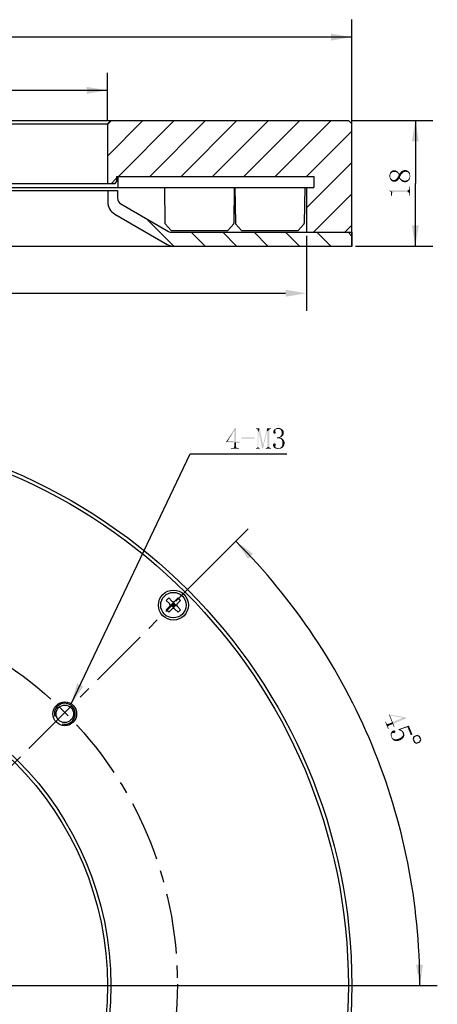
# Model space of a CAD drawing. Header units: millimetres. Extents: x 62 to 238, y 11 to 279.
# Tile 4 of 4: x 178 to 238, y 136 to 277. Entities that reach past the tile are written whole.
import ezdxf

# ---------------------------------------------------------------- set-up
doc = ezdxf.new("R2010")
doc.units = ezdxf.units.MM
doc.header["$LTSCALE"] = 23.1
doc.header["$PDMODE"] = 3
doc.header["$PDSIZE"] = 8
doc.linetypes.add('CENTER', pattern=[0.6, 0.375, -0.075, 0.075, -0.075])
doc.layers.get('0').update_dxf_attribs({"linetype": 'CONTINUOUS'})
doc.layers.get('Defpoints').update_dxf_attribs({"linetype": 'CONTINUOUS'})
for name, color, linetype in [('00_COMPONENTS', 7, 'CONTINUOUS'), ('03_ALL_AXES', 7, 'CONTINUOUS'), ('08_ALL_DRAFTS', 7, 'CONTINUOUS'), ('09_ALL_ROUNDS', 7, 'CONTINUOUS'), ('50_ALL_DETAILS', 7, 'CONTINUOUS'), ('51__DRAFT_DIMS', 7, 'CONTINUOUS')]:
    doc.layers.add(name, color=color, linetype=linetype)
doc.styles.get("Standard").update_dxf_attribs({"font": 'simfang.ttf'})
doc.dimstyles.new('DIMSTYLE_2', dxfattribs={"dimtxt": 3, "dimasz": 3, "dimexe": 2.5, "dimexo": 0.5, "dimgap": 3, "dimtad": 1, "dimdec": 1, "dimdsep": 46, "dimtxsty": 'STANDARD', "dimblk": '_FILLED', "dimblk1": '_FILLED', "dimblk2": '_FILLED', "dimcen": 0.09, "dimclrt": 3, "dimazin": 2, "dimtp": 0.5, "dimtm": 0.5, "dimtfac": 1, "dimtdec": -1, "dimtofl": 0, "dimtmove": 0, "dimatfit": 3, "dimldrblk": '_FILLED', "dimfxl": 1, "dimtolj": 1, "dimarcsym": 0})
doc.dimstyles.new('DIMSTYLE_3', dxfattribs={"dimtxt": 3, "dimasz": 3, "dimexe": 2.5, "dimexo": 0.5, "dimgap": 0.75, "dimtad": 1, "dimdsep": 46, "dimtxsty": 'STANDARD', "dimblk": '_FILLED', "dimblk1": '_FILLED', "dimblk2": '_FILLED', "dimcen": 0.09, "dimclrt": 3, "dimazin": 2, "dimtp": 0.5, "dimtm": 0.5, "dimtfac": 1, "dimtofl": 0, "dimtmove": 0, "dimatfit": 3, "dimldrblk": '_FILLED', "dimfxl": 1, "dimtolj": 1, "dimarcsym": 0})
doc.dimstyles.new('DIMSTYLE_4', dxfattribs={"dimtxt": 3, "dimasz": 3, "dimexe": 2.5, "dimexo": 0.5, "dimgap": 0.75, "dimtad": 1, "dimdsep": 46, "dimtxsty": 'STANDARD', "dimblk": '_FILLED', "dimblk1": '_FILLED', "dimblk2": '_FILLED', "dimcen": 0.09, "dimclrt": 3, "dimazin": 2, "dimtp": 0.3, "dimtm": 0.3, "dimtfac": 1, "dimtofl": 0, "dimtmove": 0, "dimatfit": 3, "dimldrblk": '_FILLED', "dimfxl": 1, "dimtolj": 1, "dimarcsym": 0})
doc.dimstyles.new('DIMSTYLE_5', dxfattribs={"dimtxt": 3, "dimasz": 3, "dimexe": 2.5, "dimexo": 0.5, "dimgap": 0.75, "dimtad": 1, "dimdsep": 46, "dimtxsty": 'STANDARD', "dimblk": '_FILLED', "dimblk1": '_FILLED', "dimblk2": '_FILLED', "dimcen": 0.09, "dimclrt": 3, "dimazin": 2, "dimtp": 0.2, "dimtm": 0.2, "dimtfac": 1, "dimtofl": 0, "dimtmove": 0, "dimatfit": 3, "dimldrblk": '_FILLED', "dimfxl": 1, "dimtolj": 1, "dimarcsym": 0})
doc.dimstyles.get("Standard").update_dxf_attribs({"dimtxt": 3, "dimasz": 3, "dimexe": 2.5, "dimexo": 0.5, "dimtad": 1, "dimdsep": 46, "dimtxsty": 'STANDARD', "dimblk": '_FILLED', "dimblk1": '_FILLED', "dimblk2": '_FILLED', "dimcen": 0.09, "dimclrt": 3, "dimazin": 2, "dimtol": 1, "dimtp": 0.01, "dimtm": 0.01, "dimtfac": 1, "dimtofl": 0, "dimtmove": 0, "dimatfit": 3, "dimldrblk": '_FILLED', "dimfxl": 1, "dimtolj": 1, "dimarcsym": 0})

# ---------------------------------------------------------------- blocks, each defined once
blk = doc.blocks.new('*D2')
at = {"layer": '51__DRAFT_DIMS', "color": 4}
for p, q in [((200.09, 193.91), (210.46, 204.28)), ((180.6, 138.92), (237.53, 138.92))]:
    blk.add_line(p, q, dxfattribs=at)
for start, end in [(22.5, 45), (0, 22.5)]:
    blk.add_arc((145.1, 138.92), 89.92, start, end, dxfattribs=at)
for points in [[(211.14, 200.7), (208.69, 202.51), (210.42, 200)], [(234.48, 141.91), (235.03, 138.92), (235.48, 141.93)]]:
    blk.add_solid(points, dxfattribs=at)
blk = doc.blocks.new('_FILLED')
at = {"color": 0, "linetype": 'ByBlock'}
blk.add_solid([(0, 0), (-1, 0.167), (-1, -0.167)], dxfattribs=at)
blk = doc.blocks.new('*D3')
at = {"layer": '51__DRAFT_DIMS', "color": 4}
for p, q in [((65.29, 261.22), (65.29, 277.15)), ((225.29, 261.22), (225.29, 277.15)), ((65.29, 274.65), (145.29, 274.65)), ((225.29, 274.65), (145.29, 274.65))]:
    blk.add_line(p, q, dxfattribs=at)
at = {"layer": '51__DRAFT_DIMS', "color": 4, "xscale": 3, "yscale": 3, "zscale": 3, "rotation": 180}
blk.add_blockref('_FILLED', (65.29, 274.65), dxfattribs=at)
at = {"layer": '51__DRAFT_DIMS', "color": 4, "xscale": 3, "yscale": 3, "zscale": 3}
blk.add_blockref('_FILLED', (225.29, 274.65), dxfattribs=at)
blk = doc.blocks.new('*D4')
at = {"layer": '51__DRAFT_DIMS', "color": 4}
for p, q in [((100.29, 262.72), (100.29, 269.53)), ((190.29, 262.72), (190.29, 269.53)), ((100.29, 267.03), (145.29, 267.03)), ((190.29, 267.03), (145.29, 267.03))]:
    blk.add_line(p, q, dxfattribs=at)
at = {"layer": '51__DRAFT_DIMS', "color": 4, "xscale": 3, "yscale": 3, "zscale": 3, "rotation": 180}
blk.add_blockref('_FILLED', (100.29, 267.03), dxfattribs=at)
at = {"layer": '51__DRAFT_DIMS', "color": 4, "xscale": 3, "yscale": 3, "zscale": 3}
blk.add_blockref('_FILLED', (190.29, 267.03), dxfattribs=at)
blk = doc.blocks.new('*D5')
at = {"layer": '51__DRAFT_DIMS', "color": 4}
for p, q in [((225.29, 262.72), (236.88, 262.72)), ((234.38, 262.72), (234.38, 253.72)), ((234.38, 244.72), (234.38, 253.72)), ((225.79, 244.72), (236.88, 244.72))]:
    blk.add_line(p, q, dxfattribs=at)
at = {"layer": '51__DRAFT_DIMS', "color": 4, "xscale": 3, "yscale": 3, "zscale": 3}
for p, rotation in [((234.38, 262.72), 90), ((234.38, 244.72), 270)]:
    blk.add_blockref('_FILLED', p, dxfattribs=dict(at, rotation=rotation))
blk = doc.blocks.new('*D7')
at = {"layer": '51__DRAFT_DIMS', "color": 0, "lineweight": -2}
for p, q in [((71.79, 246.22), (71.79, 235.5)), ((218.79, 246.22), (218.79, 235.5)), ((74.79, 238), (215.79, 238))]:
    blk.add_line(p, q, dxfattribs=at)
at = {"layer": 'Defpoints', "color": 0}
for p in [(71.79, 246.72), (218.79, 246.72), (218.79, 238)]:
    blk.add_point(p, dxfattribs=at)
at = {"layer": '51__DRAFT_DIMS', "color": 0, "linetype": 'ByBlock', "lineweight": -2, "xscale": 3, "yscale": 3, "zscale": 3, "rotation": 180}
blk.add_blockref('_FILLED', (71.79, 238), dxfattribs=at)
at = {"layer": '51__DRAFT_DIMS', "color": 0, "linetype": 'ByBlock', "lineweight": -2, "xscale": 3, "yscale": 3, "zscale": 3}
blk.add_blockref('_FILLED', (218.79, 238), dxfattribs=at)
at = {"layer": '51__DRAFT_DIMS', "color": 3, "insert": (145.29, 240.26), "char_height": 3, "attachment_point": 5}
blk.add_mtext('\\A1;147', dxfattribs=at)

msp = doc.modelspace()

# ---------------------------------------------------------------- hatches: boundary and pattern name
h = msp.add_hatch()
h.set_pattern_fill('ANSI31', color=256)
h.paths.add_polyline_path([(65.78663, 262.71933), (65.28663, 262.21933), (65.28663, 246.71933), (71.78663, 246.71933), (71.78663, 253.11933), (70.72766, 253.11933), (70.72766, 254.71933), (98.78663, 254.71933), (98.98663, 254.71933), (98.98663, 253.91933), (99.18663, 253.71933), (100.28663, 253.71933), (100.28663, 262.21933), (99.78663, 262.71933)])
h.paths.add_polyline_path([(225.28663, 246.71933), (225.28663, 262.21933), (224.78663, 262.71933), (190.78663, 262.71933), (190.28663, 262.21933), (190.28663, 253.71933), (191.38663, 253.71933), (191.58663, 253.91933), (191.58663, 254.71933), (191.78663, 254.71933), (219.8456, 254.71933), (219.8456, 253.11933), (218.78663, 253.11933), (218.78663, 246.71933)])
h = msp.add_hatch()
h.set_pattern_fill('ANSI31', color=256, angle=90)
h.paths.add_polyline_path([(190.32451, 251.07018, 0.267949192), (191.32451, 249.33813), (198.86041, 244.98728, 0.131652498), (199.86041, 244.71933), (225.28663, 244.71933), (225.28663, 246.71933), (218.78663, 246.71933), (199.52836, 246.71933, -0.131652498), (199.02836, 246.85331), (192.22451, 250.78151, -0.267949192), (191.72451, 251.64753), (191.72451, 252.71933), (190.32451, 252.71933)])

# ---------------------------------------------------------------- linework, layer by layer
at = {"color": 7}
for p, q in [((98.92451, 252.71933), (191.72451, 252.71933)), ((190.32451, 252.71933), (190.32451, 251.07018)), ((191.72451, 252.71933), (191.72451, 251.64753)), ((192.22451, 250.78151), (199.02836, 246.85331)), ((191.32451, 249.33813), (198.86041, 244.98728)), ((199.52836, 246.71933), (225.32451, 246.71933)), ((225.32451, 244.71933), (225.32451, 246.71933)), ((65.32451, 244.71933), (225.32451, 244.71933))]:
    msp.add_line(p, q, dxfattribs=at)
for p, q in [((198.45586, 253.11933), (208.45586, 253.11933)), ((208.53943, 253.11933), (218.53943, 253.11933)), ((199.40587, 246.97975), (198.54791, 247.94809)), ((199.40587, 246.97975), (207.50586, 246.97975)), ((207.50586, 246.97975), (208.36382, 247.94809)), ((209.48943, 246.97975), (208.63147, 247.94809)), ((209.48943, 246.97975), (217.58943, 246.97975)), ((217.58943, 246.97975), (218.44738, 247.94809))]:
    msp.add_line(p, q)
for centre, radius, start, end in [((192.32451, 251.07018), 2, 180, 240), ((192.72451, 251.64753), 1, 180, 240), ((199.52836, 247.71933), 1, 240, 270), ((199.86041, 246.71933), 2, 240, 270)]:
    msp.add_arc(centre, radius, start, end, dxfattribs=at)
at = {"layer": '00_COMPONENTS', "color": 7}
for p, q in [((65.78663, 262.71933), (224.78663, 262.71933)), ((100.28663, 262.21933), (190.28663, 262.21933)), ((190.28663, 262.21933), (190.78663, 262.71933)), ((190.28663, 262.21933), (190.28663, 253.71933)), ((224.78663, 262.71933), (225.28663, 262.21933)), ((225.28663, 244.71933), (225.28663, 262.21933)), ((99.18663, 253.71933), (191.38663, 253.71933)), ((191.38663, 253.71933), (191.58663, 253.91933)), ((191.58663, 254.71933), (219.8456, 254.71933)), ((191.58663, 254.71933), (191.58663, 253.91933)), ((191.78663, 254.71933), (191.78663, 253.11933)), ((219.8456, 254.71933), (219.8456, 253.11933)), ((70.72766, 253.11933), (219.8456, 253.11933)), ((218.78663, 253.11933), (218.78663, 246.71933)), ((65.28663, 244.71933), (225.28663, 244.71933)), ((198.70854, 194.04091), (199.0621, 194.39446)), ((199.16816, 193.58129), (198.70854, 194.04091)), ((199.16816, 193.15703), (198.70854, 192.69741)), ((199.52172, 193.93484), (199.0621, 194.39446)), ((199.25603, 193.36916), (200.21167, 193.36916)), ((199.3803, 193.36916), (199.73385, 193.72271)), ((199.73385, 193.0156), (199.3803, 193.36916)), ((199.91063, 193.54593), (199.55707, 193.19238)), ((199.91063, 193.19238), (199.55707, 193.54593)), ((199.73385, 192.89134), (199.73385, 193.84697)), ((200.0874, 193.36916), (199.73385, 193.72271)), ((199.73385, 193.0156), (200.0874, 193.36916)), ((200.4056, 194.39446), (199.94598, 193.93484)), ((200.75915, 194.04091), (200.29954, 193.58129)), ((200.75915, 192.69741), (200.29954, 193.15703)), ((200.75915, 194.04091), (200.4056, 194.39446)), ((199.0621, 192.34385), (198.70854, 192.69741)), ((199.52172, 192.80347), (199.0621, 192.34385)), ((200.4056, 192.34385), (199.94598, 192.80347)), ((200.4056, 192.34385), (200.75915, 192.69741))]:
    msp.add_line(p, q, dxfattribs=at)
for centre, radius in [((145.28663, 138.92194), 80), ((145.28663, 138.92194), 79.5), ((199.73385, 193.36916), 2.15), ((199.73385, 193.36916), 1.825), ((145.28663, 138.92194), 45.5), ((145.28663, 138.92194), 45), ((184.1775, 177.81281), 1.7), ((184.1775, 177.81281), 1.25)]:
    msp.add_circle(centre, radius, dxfattribs=at)
for centre, start, end in [((198.95603, 193.36916), 315, 45), ((199.73385, 194.14697), 225, 315), ((200.51167, 193.36916), 135, 225), ((199.73385, 192.59134), 45, 135)]:
    msp.add_arc(centre, 0.3, start, end, dxfattribs=at)
at = {"layer": '00_COMPONENTS', "color": 4}
msp.add_arc((184.1775, 177.81281), 1.5, 255, 195, dxfattribs=at)
at = {"layer": '03_ALL_AXES', "color": 1, "linetype": 'CENTER'}
msp.add_line((145.28663, 138.92194), (228.28663, 138.92194), dxfattribs=at)
at = {"layer": '08_ALL_DRAFTS', "color": 7}
for p, q in [((198.45586, 253.11933), (198.51819, 248.01801)), ((208.45586, 253.11933), (208.39354, 248.01801)), ((208.53943, 253.11933), (208.60175, 248.01801)), ((218.53943, 253.11933), (218.4771, 248.01801))]:
    msp.add_line(p, q, dxfattribs=at)
at = {"layer": '09_ALL_ROUNDS', "color": 7}
for centre, start, end in [((198.61818, 248.01923), 180.7, 225.35), ((208.29354, 248.01923), 314.65, 359.3), ((208.70175, 248.01923), 180.7, 225.35), ((218.37711, 248.01923), 314.65, 359.3)]:
    msp.add_arc(centre, 0.1, start, end, dxfattribs=at)
at = {"layer": '50_ALL_DETAILS', "color": 1, "linetype": 'CENTER'}
msp.add_line((90.84133, 84.65943), (199.73577, 193.55387), dxfattribs=at)
msp.add_circle((145.28855, 139.10665), 55.0142, dxfattribs=at)
at = {"layer": '50_ALL_DETAILS', "color": 3}
for points in [[(208.69875, 218.7316), (208.4175, 218.28629), (207.26906, 216.71598)], [(208.69875, 218.7316), (207.26906, 216.71598), (208.53469, 218.7316)], [(208.44094, 218.28629), (208.4175, 218.28629), (208.69875, 218.7316)], [(208.44094, 216.73942), (208.44094, 218.28629), (208.69875, 218.7316)], [(208.44094, 216.73942), (208.69875, 218.7316), (208.69875, 216.73942)], [(212.07375, 218.68473), (211.55812, 218.59098), (211.55812, 218.68473)], [(211.62844, 218.59098), (211.55812, 218.59098), (212.07375, 218.68473)], [(211.69875, 218.56754), (211.62844, 218.59098), (212.07375, 218.68473)], [(211.74562, 218.5441), (211.69875, 218.56754), (212.07375, 218.68473)], [(211.76906, 218.49723), (211.74562, 218.5441), (212.07375, 218.68473)], [(211.7925, 218.45035), (211.76906, 218.49723), (212.07375, 218.68473)], [(211.88625, 218.19254), (211.7925, 218.45035), (212.07375, 218.68473)], [(211.88625, 218.19254), (211.7925, 215.98942), (211.7925, 218.45035)], [(211.93312, 218.19254), (211.88625, 218.19254), (212.07375, 218.68473)], [(211.93312, 218.19254), (212.07375, 218.68473), (212.56594, 216.38785)], [(213.15187, 218.23942), (212.58937, 216.38785), (213.12844, 218.68473)], [(213.12844, 218.68473), (213.69094, 218.68473), (213.50344, 218.5441)], [(213.12844, 218.68473), (213.50344, 218.5441), (213.15187, 218.23942)], [(213.50344, 218.5441), (213.45656, 218.49723), (213.15187, 218.23942)], [(213.45656, 218.49723), (213.45656, 218.45035), (213.15187, 218.23942)], [(213.17531, 218.23942), (213.15187, 218.23942), (213.45656, 218.45035)], [(213.17531, 215.98942), (213.17531, 218.23942), (213.45656, 218.45035)], [(213.17531, 215.98942), (213.45656, 218.45035), (213.45656, 215.98942)], [(213.69094, 218.68473), (213.55031, 218.56754), (213.50344, 218.5441)], [(213.69094, 218.68473), (213.62062, 218.59098), (213.55031, 218.56754)], [(213.62062, 218.59098), (213.69094, 218.68473), (213.69094, 218.59098)], [(214.34719, 218.45035), (214.08937, 218.38004), (214.15969, 218.47379)], [(214.34719, 218.45035), (214.32375, 218.40348), (214.08937, 218.38004)], [(214.46437, 218.54411), (214.15969, 218.47379), (214.27687, 218.56754)], [(214.46437, 218.54411), (214.39406, 218.49723), (214.15969, 218.47379)], [(214.15969, 218.47379), (214.39406, 218.49723), (214.34719, 218.45035)], [(214.58156, 218.59098), (214.27687, 218.56754), (214.39406, 218.63785)], [(214.27687, 218.56754), (214.58156, 218.59098), (214.46437, 218.54411)], [(215.09719, 218.66129), (214.39406, 218.63785), (214.51125, 218.68473)], [(214.58156, 218.59098), (214.39406, 218.63785), (215.09719, 218.66129)], [(214.95656, 218.70817), (214.51125, 218.68473), (214.65187, 218.70817)], [(214.51125, 218.68473), (214.95656, 218.70817), (215.09719, 218.66129)], [(214.72219, 218.59098), (214.58156, 218.59098), (215.09719, 218.66129)], [(214.65187, 218.70817), (214.7925, 218.7316), (214.95656, 218.70817)], [(214.83937, 218.59098), (214.72219, 218.59098), (215.09719, 218.66129)], [(214.83937, 218.59098), (215.09719, 218.66129), (215.21437, 218.59098)], [(215.21437, 218.59098), (214.95656, 218.54411), (214.83937, 218.59098)], [(215.05031, 218.49723), (214.95656, 218.54411), (215.21437, 218.59098)], [(215.05031, 218.49723), (215.21437, 218.59098), (215.33156, 218.49723)], [(215.33156, 218.49723), (215.12062, 218.42692), (215.05031, 218.49723)], [(215.12062, 218.42692), (215.33156, 218.49723), (215.42531, 218.40348)], [(215.42531, 218.40348), (215.1675, 218.33317), (215.12062, 218.42692)], [(208.4175, 218.28629), (207.43312, 216.73942), (207.26906, 216.71598)], [(211.37062, 217.37223), (209.47219, 217.20817), (209.47219, 217.37223)], [(209.47219, 217.20817), (211.37062, 217.37223), (211.37062, 217.20817)], [(211.7925, 215.98942), (211.88625, 218.19254), (211.88625, 215.98942)], [(212.56594, 216.38785), (212.44875, 215.75504), (211.93312, 218.19254)], [(212.44875, 215.75504), (212.58937, 216.38785), (213.15187, 218.23942)], [(212.44875, 215.75504), (213.15187, 218.23942), (212.56594, 215.75504)], [(214.32375, 218.23942), (214.0425, 218.14567), (214.06594, 218.26285)], [(214.32375, 218.23942), (214.34719, 218.19254), (214.0425, 218.14567)], [(214.34719, 218.19254), (214.34719, 218.16911), (214.0425, 218.14567)], [(214.0425, 218.14567), (214.34719, 218.16911), (214.37062, 218.12223)], [(214.37062, 218.12223), (214.0425, 218.07536), (214.0425, 218.14567)], [(214.0425, 218.07536), (214.37062, 218.12223), (214.39406, 218.07536)], [(214.39406, 218.07536), (214.06594, 218.02848), (214.0425, 218.07536)], [(214.32375, 218.33317), (214.06594, 218.26285), (214.08937, 218.38004)], [(214.32375, 218.33317), (214.32375, 218.28629), (214.06594, 218.26285)], [(214.06594, 218.26285), (214.32375, 218.28629), (214.32375, 218.23942)], [(214.06594, 218.02848), (214.39406, 218.07536), (214.37062, 218.00504)], [(214.37062, 218.00504), (214.06594, 217.9816), (214.06594, 218.02848)], [(214.11281, 217.95817), (214.06594, 217.9816), (214.37062, 218.00504)], [(214.08937, 218.38004), (214.32375, 218.40348), (214.32375, 218.33317)], [(214.11281, 217.95817), (214.37062, 218.00504), (214.34719, 217.95817)], [(214.34719, 217.95817), (214.15969, 217.91129), (214.11281, 217.95817)], [(214.15969, 217.91129), (214.34719, 217.95817), (214.30031, 217.91129)], [(214.30031, 217.91129), (214.23, 217.88785), (214.15969, 217.91129)], [(215.14406, 217.39567), (214.58156, 217.37223), (214.74562, 217.39567)], [(214.58156, 217.37223), (215.14406, 217.39567), (215.00344, 217.34879)], [(215.00344, 217.34879), (214.58156, 217.25504), (214.58156, 217.37223)], [(215.00344, 217.34879), (215.19094, 217.27848), (214.58156, 217.25504)], [(214.67531, 217.25504), (214.58156, 217.25504), (215.19094, 217.27848)], [(214.7925, 217.25504), (214.67531, 217.25504), (215.19094, 217.27848)], [(214.74562, 217.39567), (214.88625, 217.4191), (215.23781, 217.44254)], [(214.74562, 217.39567), (215.23781, 217.44254), (215.14406, 217.39567)], [(214.86281, 217.2316), (214.7925, 217.25504), (215.19094, 217.27848)], [(214.95656, 217.20817), (214.86281, 217.2316), (215.19094, 217.27848)], [(215.23781, 217.44254), (214.88625, 217.4191), (214.98, 217.46598)], [(215.02687, 217.18473), (214.95656, 217.20817), (215.19094, 217.27848)], [(215.33156, 217.53629), (214.98, 217.46598), (215.07375, 217.53629)], [(214.98, 217.46598), (215.33156, 217.53629), (215.23781, 217.44254)], [(215.02687, 217.18473), (215.19094, 217.27848), (215.33156, 217.18473)], [(215.33156, 217.18473), (215.09719, 217.16129), (215.02687, 217.18473)], [(215.40187, 217.6066), (215.07375, 217.53629), (215.14406, 217.63004)], [(215.07375, 217.53629), (215.40187, 217.6066), (215.33156, 217.53629)], [(215.14406, 217.11442), (215.09719, 217.16129), (215.33156, 217.18473)], [(215.47219, 217.70035), (215.14406, 217.63004), (215.21437, 217.74723)], [(215.14406, 217.63004), (215.47219, 217.70035), (215.40187, 217.6066)], [(215.14406, 217.11442), (215.33156, 217.18473), (215.44875, 217.09098)], [(215.44875, 217.09098), (215.19094, 217.06754), (215.14406, 217.11442)], [(215.1675, 218.33317), (215.42531, 218.40348), (215.49562, 218.28629)], [(215.49562, 218.28629), (215.21437, 218.21598), (215.1675, 218.33317)], [(215.26125, 216.97379), (215.19094, 217.06754), (215.44875, 217.09098)], [(215.21437, 218.21598), (215.49562, 218.28629), (215.51906, 218.16911)], [(215.51906, 218.16911), (215.23781, 218.12223), (215.21437, 218.21598)], [(215.51906, 217.81754), (215.21437, 217.74723), (215.23781, 217.86442)], [(215.21437, 217.74723), (215.51906, 217.81754), (215.47219, 217.70035)], [(215.23781, 218.12223), (215.51906, 218.16911), (215.5425, 218.05192)], [(215.5425, 218.05192), (215.23781, 218.00504), (215.23781, 218.12223)], [(215.23781, 218.00504), (215.5425, 218.05192), (215.5425, 217.93473)], [(215.5425, 217.93473), (215.23781, 217.86442), (215.23781, 218.00504)], [(215.23781, 217.86442), (215.5425, 217.93473), (215.51906, 217.81754)], [(215.26125, 216.97379), (215.44875, 217.09098), (215.51906, 216.97379)], [(208.69875, 216.73942), (209.1675, 216.73942), (207.26906, 216.71598)], [(208.44094, 216.73942), (208.69875, 216.73942), (207.26906, 216.71598)], [(207.43312, 216.73942), (208.44094, 216.73942), (207.26906, 216.71598)], [(207.26906, 216.64567), (207.26906, 216.71598), (209.1675, 216.73942)], [(208.44094, 216.64567), (207.26906, 216.64567), (209.1675, 216.73942)], [(208.95656, 215.84879), (209.12062, 215.84879), (207.97219, 215.75504)], [(208.86281, 215.84879), (208.95656, 215.84879), (207.97219, 215.75504)], [(208.30031, 215.84879), (208.86281, 215.84879), (207.97219, 215.75504)], [(208.23, 215.84879), (208.30031, 215.84879), (207.97219, 215.75504)], [(208.18312, 215.84879), (208.23, 215.84879), (207.97219, 215.75504)], [(208.18312, 215.84879), (207.97219, 215.75504), (207.97219, 215.84879)], [(207.97219, 215.75504), (209.12062, 215.84879), (209.12062, 215.75504)], [(208.30031, 215.84879), (208.34719, 215.87223), (208.76906, 215.89567)], [(208.30031, 215.84879), (208.76906, 215.89567), (208.86281, 215.84879)], [(208.76906, 215.89567), (208.34719, 215.87223), (208.37062, 215.89567)], [(208.74562, 215.9191), (208.37062, 215.89567), (208.39406, 215.9191)], [(208.37062, 215.89567), (208.74562, 215.9191), (208.76906, 215.89567)], [(208.72219, 215.96598), (208.39406, 215.9191), (208.4175, 215.96598)], [(208.39406, 215.9191), (208.72219, 215.96598), (208.74562, 215.9191)], [(208.69875, 216.05973), (208.4175, 216.01285), (208.44094, 216.05973)], [(208.4175, 216.01285), (208.69875, 216.05973), (208.72219, 216.01285)], [(208.72219, 216.01285), (208.4175, 215.96598), (208.4175, 216.01285)], [(208.4175, 215.96598), (208.72219, 216.01285), (208.72219, 215.96598)], [(208.69875, 216.64567), (208.44094, 216.64567), (209.1675, 216.73942)], [(208.69875, 216.64567), (208.44094, 216.05973), (208.44094, 216.64567)], [(208.44094, 216.05973), (208.69875, 216.64567), (208.69875, 216.05973)], [(208.69875, 216.64567), (209.1675, 216.73942), (209.1675, 216.64567)], [(212.05031, 215.84879), (212.09719, 215.84879), (211.58156, 215.75504)], [(211.98, 215.84879), (212.05031, 215.84879), (211.58156, 215.75504)], [(211.69875, 215.84879), (211.98, 215.84879), (211.58156, 215.75504)], [(211.62844, 215.84879), (211.69875, 215.84879), (211.58156, 215.75504)], [(211.62844, 215.84879), (211.58156, 215.75504), (211.58156, 215.84879)], [(211.58156, 215.75504), (212.09719, 215.84879), (212.09719, 215.75504)], [(211.93312, 215.87223), (211.69875, 215.84879), (211.74562, 215.87223)], [(211.69875, 215.84879), (211.93312, 215.87223), (211.98, 215.84879)], [(211.90969, 215.9191), (211.74562, 215.87223), (211.76906, 215.9191)], [(211.74562, 215.87223), (211.90969, 215.9191), (211.93312, 215.87223)], [(211.88625, 215.98942), (211.76906, 215.9191), (211.7925, 215.98942)], [(211.76906, 215.9191), (211.88625, 215.98942), (211.90969, 215.9191)], [(212.56594, 216.38785), (212.58937, 216.38785), (212.44875, 215.75504)], [(213.62062, 215.84879), (213.69094, 215.84879), (212.94094, 215.75504)], [(213.55031, 215.84879), (213.62062, 215.84879), (212.94094, 215.75504)], [(213.105, 215.84879), (213.55031, 215.84879), (212.94094, 215.75504)], [(213.03469, 215.84879), (213.105, 215.84879), (212.94094, 215.75504)], [(213.03469, 215.84879), (212.94094, 215.75504), (212.94094, 215.84879)], [(212.94094, 215.75504), (213.69094, 215.84879), (213.69094, 215.75504)], [(213.50344, 215.87223), (213.105, 215.84879), (213.15187, 215.87223)], [(213.105, 215.84879), (213.50344, 215.87223), (213.55031, 215.84879)], [(213.45656, 215.9191), (213.15187, 215.87223), (213.17531, 215.9191)], [(213.15187, 215.87223), (213.45656, 215.9191), (213.50344, 215.87223)], [(213.45656, 215.98942), (213.17531, 215.9191), (213.17531, 215.98942)], [(213.17531, 215.9191), (213.45656, 215.98942), (213.45656, 215.9191)], [(214.39406, 216.31754), (213.99562, 216.27067), (214.01906, 216.36442)], [(213.99562, 216.27067), (214.39406, 216.31754), (214.37062, 216.24723)], [(214.37062, 216.24723), (213.99562, 216.17692), (213.99562, 216.27067)], [(213.99562, 216.17692), (214.37062, 216.24723), (214.34719, 216.17692)], [(214.34719, 216.17692), (214.0425, 216.05973), (213.99562, 216.17692)], [(214.34719, 216.45817), (214.37062, 216.38786), (214.01906, 216.36442)], [(214.34719, 216.45817), (214.01906, 216.36442), (214.06594, 216.45817)], [(214.01906, 216.36442), (214.37062, 216.38786), (214.39406, 216.31754)], [(214.34719, 216.17692), (214.32375, 216.13004), (214.0425, 216.05973)], [(214.0425, 216.05973), (214.32375, 216.13004), (214.32375, 216.05973)], [(214.32375, 216.05973), (214.11281, 215.96598), (214.0425, 216.05973)], [(214.27687, 216.50504), (214.32375, 216.4816), (214.06594, 216.45817)], [(214.27687, 216.50504), (214.06594, 216.45817), (214.13625, 216.50504)], [(214.06594, 216.45817), (214.32375, 216.4816), (214.34719, 216.45817)], [(214.32375, 216.05973), (214.32375, 216.01286), (214.11281, 215.96598)], [(214.11281, 215.96598), (214.32375, 216.01286), (214.34719, 215.96598)], [(214.34719, 215.96598), (214.20656, 215.87223), (214.11281, 215.96598)], [(214.25344, 216.52848), (214.13625, 216.50504), (214.20656, 216.52848)], [(214.13625, 216.50504), (214.25344, 216.52848), (214.27687, 216.50504)], [(214.34719, 215.96598), (214.39406, 215.94254), (214.20656, 215.87223)], [(214.39406, 215.94254), (214.44094, 215.89567), (214.20656, 215.87223)], [(214.20656, 215.87223), (214.44094, 215.89567), (214.58156, 215.84879)], [(214.58156, 215.84879), (214.32375, 215.80192), (214.20656, 215.87223)], [(214.58156, 215.84879), (214.72219, 215.82535), (214.32375, 215.80192)], [(214.32375, 215.80192), (214.72219, 215.82535), (215.28469, 215.84879)], [(214.32375, 215.80192), (215.28469, 215.84879), (215.12062, 215.77848)], [(215.12062, 215.77848), (214.46437, 215.75504), (214.32375, 215.80192)], [(214.46437, 215.75504), (215.12062, 215.77848), (214.95656, 215.75504)], [(214.95656, 215.75504), (214.605, 215.73161), (214.46437, 215.75504)], [(214.605, 215.73161), (214.95656, 215.75504), (214.74562, 215.73161)], [(215.28469, 215.84879), (214.72219, 215.82535), (214.88625, 215.84879)], [(215.28469, 215.84879), (214.88625, 215.84879), (215.00344, 215.87223)], [(215.00344, 215.87223), (215.09719, 215.94254), (215.42531, 215.96598)], [(215.00344, 215.87223), (215.42531, 215.96598), (215.28469, 215.84879)], [(215.42531, 215.96598), (215.09719, 215.94254), (215.19094, 216.01286)], [(215.51906, 216.08317), (215.19094, 216.01286), (215.26125, 216.1066)], [(215.19094, 216.01286), (215.51906, 216.08317), (215.42531, 215.96598)], [(215.51906, 216.97379), (215.30812, 216.8566), (215.26125, 216.97379)], [(215.58937, 216.22379), (215.26125, 216.1066), (215.30812, 216.24723)], [(215.26125, 216.1066), (215.58937, 216.22379), (215.51906, 216.08317)], [(215.51906, 216.97379), (215.58937, 216.88004), (215.30812, 216.8566)], [(215.30812, 216.8566), (215.58937, 216.88004), (215.63625, 216.76285)], [(215.63625, 216.76285), (215.33156, 216.71598), (215.30812, 216.8566)], [(215.63625, 216.38786), (215.30812, 216.24723), (215.33156, 216.38786)], [(215.30812, 216.24723), (215.63625, 216.38786), (215.58937, 216.22379)], [(215.33156, 216.71598), (215.63625, 216.76285), (215.65969, 216.64567)], [(215.65969, 216.64567), (215.355, 216.57535), (215.33156, 216.71598)], [(215.65969, 216.52848), (215.33156, 216.38786), (215.355, 216.57535)], [(215.33156, 216.38786), (215.65969, 216.52848), (215.63625, 216.38786)], [(215.355, 216.57535), (215.65969, 216.64567), (215.65969, 216.52848)]]:
    msp.add_solid(points, dxfattribs=at)
at = {"layer": '51__DRAFT_DIMS', "color": 3}
msp.add_lwpolyline([(234.64896, 174.71048), (234.18702, 174.51913), (234.05172, 174.1925), (234.24305, 173.73056), (234.56969, 173.59526), (235.03163, 173.78661), (235.16693, 174.11325), (234.97559, 174.57518), (234.64896, 174.71048)], dxfattribs=at)
for points in [[(230.72751, 254.44589), (230.68064, 254.96152), (230.72751, 255.12558)], [(230.77439, 254.30527), (230.72751, 255.12558), (230.77439, 255.26621)], [(230.72751, 255.12558), (230.77439, 254.30527), (230.72751, 254.44589)], [(230.8447, 255.05527), (230.77439, 255.26621), (230.86814, 255.38339)], [(230.77439, 254.30527), (230.77439, 255.26621), (230.79782, 254.63339)], [(230.79782, 254.79746), (230.79782, 254.63339), (230.77439, 255.26621)], [(230.79782, 254.93808), (230.79782, 254.79746), (230.77439, 255.26621)], [(230.8447, 255.05527), (230.79782, 254.93808), (230.77439, 255.26621)], [(230.86814, 255.38339), (230.89157, 255.14902), (230.8447, 255.05527)], [(230.96189, 255.21933), (230.86814, 255.38339), (230.98532, 255.47714)], [(230.96189, 255.21933), (230.89157, 255.14902), (230.86814, 255.38339)], [(230.98532, 255.47714), (231.05564, 255.28964), (230.96189, 255.21933)], [(231.05564, 255.28964), (230.98532, 255.47714), (231.10251, 255.54746)], [(231.10251, 255.54746), (231.17282, 255.33652), (231.05564, 255.28964)], [(231.17282, 255.33652), (231.10251, 255.54746), (231.24314, 255.59433)], [(231.24314, 255.59433), (231.26657, 255.35996), (231.17282, 255.33652)], [(231.38376, 255.35996), (231.26657, 255.35996), (231.24314, 255.59433)], [(231.38376, 255.35996), (231.24314, 255.59433), (231.38376, 255.59433)], [(231.38376, 255.59433), (231.47751, 255.59433), (231.50095, 255.35996)], [(231.38376, 255.59433), (231.50095, 255.35996), (231.38376, 255.35996)], [(231.50095, 255.35996), (231.47751, 255.59433), (231.57126, 255.57089)], [(231.57126, 255.57089), (231.5947, 255.33652), (231.50095, 255.35996)], [(231.66501, 255.31308), (231.5947, 255.33652), (231.57126, 255.57089)], [(231.66501, 255.31308), (231.57126, 255.57089), (231.66501, 255.52402)], [(231.66501, 255.52402), (231.75876, 255.26621), (231.66501, 255.31308)], [(231.75876, 255.26621), (231.66501, 255.52402), (231.75876, 255.47714)], [(231.75876, 255.47714), (231.82907, 255.19589), (231.75876, 255.26621)], [(231.82907, 255.19589), (231.75876, 255.47714), (231.85251, 255.40683)], [(231.85251, 255.40683), (231.89939, 255.12558), (231.82907, 255.19589)], [(231.89939, 255.12558), (231.85251, 255.40683), (231.92282, 255.31308)], [(231.92282, 255.31308), (231.94626, 255.05527), (231.89939, 255.12558)], [(232.01657, 254.93808), (231.94626, 255.05527), (231.92282, 255.31308)], [(232.01657, 254.93808), (231.92282, 255.31308), (232.01657, 255.19589)], [(232.01657, 254.93808), (232.01657, 255.19589), (232.08689, 254.44589)], [(232.08689, 254.44589), (232.01657, 255.19589), (232.08689, 255.07871)], [(232.1572, 254.53964), (232.08689, 255.07871), (232.1572, 255.19589)], [(232.08689, 255.07871), (232.1572, 254.32871), (232.08689, 254.44589)], [(232.1572, 254.53964), (232.1572, 254.32871), (232.08689, 255.07871)], [(232.22751, 254.75058), (232.1572, 255.19589), (232.25095, 255.31308)], [(232.1572, 255.19589), (232.22751, 254.75058), (232.1572, 254.53964)], [(232.25095, 255.31308), (232.32126, 254.91464), (232.22751, 254.75058)], [(232.32126, 254.91464), (232.25095, 255.31308), (232.3447, 255.43027)], [(232.3447, 255.43027), (232.41501, 255.05527), (232.32126, 254.91464)], [(232.41501, 255.05527), (232.3447, 255.43027), (232.46189, 255.50058)], [(232.46189, 255.50058), (232.5322, 255.17246), (232.41501, 255.05527)], [(232.5322, 255.17246), (232.46189, 255.50058), (232.55564, 255.54746)], [(232.55564, 255.54746), (232.62595, 255.26621), (232.5322, 255.17246)], [(232.62595, 255.26621), (232.55564, 255.54746), (232.67282, 255.59433)], [(232.67282, 255.59433), (232.74314, 255.33652), (232.62595, 255.26621)], [(232.74314, 255.33652), (232.67282, 255.59433), (232.79001, 255.61777)], [(232.79001, 255.61777), (232.83689, 255.35996), (232.74314, 255.33652)], [(232.83689, 255.35996), (232.79001, 255.61777), (232.9072, 255.64121)], [(232.9072, 255.64121), (232.95407, 255.38339), (232.83689, 255.35996)], [(233.07126, 255.35996), (232.95407, 255.38339), (232.9072, 255.64121)], [(233.07126, 255.35996), (232.9072, 255.64121), (233.07126, 255.61777)], [(233.07126, 255.61777), (233.18845, 255.33652), (233.07126, 255.35996)], [(233.18845, 255.33652), (233.07126, 255.61777), (233.21189, 255.57089)], [(233.21189, 255.57089), (233.30564, 255.28964), (233.18845, 255.33652)], [(233.30564, 255.28964), (233.21189, 255.57089), (233.32907, 255.50058)], [(233.32907, 255.50058), (233.37595, 255.21933), (233.30564, 255.28964)], [(233.37595, 255.21933), (233.32907, 255.50058), (233.44626, 255.38339)], [(233.44626, 255.38339), (233.4697, 255.14902), (233.37595, 255.21933)], [(233.51657, 255.03183), (233.4697, 255.14902), (233.44626, 255.38339)], [(233.54001, 254.91464), (233.51657, 255.03183), (233.44626, 255.38339)], [(233.54001, 254.91464), (233.44626, 255.38339), (233.56345, 255.26621)], [(233.56345, 255.26621), (233.56345, 254.75058), (233.54001, 254.91464)], [(233.56345, 254.75058), (233.56345, 255.26621), (233.63376, 254.42246)], [(233.63376, 254.58652), (233.63376, 254.42246), (233.56345, 255.26621)], [(233.63376, 254.93808), (233.63376, 254.58652), (233.56345, 255.26621)], [(233.63376, 254.93808), (233.56345, 255.26621), (233.63376, 255.12558)], [(230.68064, 254.60996), (230.6572, 254.79746), (230.68064, 254.96152)], [(230.68064, 254.96152), (230.72751, 254.44589), (230.68064, 254.60996)], [(230.79782, 254.63339), (230.86814, 254.16464), (230.77439, 254.30527)], [(230.79782, 254.63339), (230.82126, 254.51621), (230.86814, 254.16464)], [(230.86814, 254.16464), (230.82126, 254.51621), (230.89157, 254.39902)], [(230.89157, 254.39902), (230.98532, 254.07089), (230.86814, 254.16464)], [(230.89157, 254.39902), (230.96189, 254.32871), (230.98532, 254.07089)], [(230.98532, 254.07089), (230.96189, 254.32871), (231.05564, 254.25839)], [(231.05564, 254.25839), (231.10251, 254.00058), (230.98532, 254.07089)], [(231.10251, 254.00058), (231.05564, 254.25839), (231.12595, 254.23496)], [(231.12595, 254.23496), (231.24314, 253.95371), (231.10251, 254.00058)], [(231.12595, 254.23496), (231.2197, 254.18808), (231.24314, 253.95371)], [(231.24314, 253.95371), (231.2197, 254.18808), (231.31345, 254.18808)], [(231.31345, 254.18808), (231.38376, 253.95371), (231.24314, 253.95371)], [(231.38376, 253.95371), (231.31345, 254.18808), (231.4072, 254.21152)], [(231.4072, 254.21152), (231.47751, 253.95371), (231.38376, 253.95371)], [(231.47751, 253.95371), (231.4072, 254.21152), (231.50095, 254.23496)], [(231.50095, 254.23496), (231.5947, 253.97714), (231.47751, 253.95371)], [(231.5947, 253.97714), (231.50095, 254.23496), (231.5947, 254.30527)], [(231.68845, 254.02402), (231.5947, 254.30527), (231.68845, 254.39902)], [(231.5947, 254.30527), (231.68845, 254.02402), (231.5947, 253.97714)], [(231.7822, 254.07089), (231.68845, 254.39902), (231.7822, 254.49277)], [(231.68845, 254.39902), (231.7822, 254.07089), (231.68845, 254.02402)], [(231.85251, 254.14121), (231.7822, 254.49277), (231.85251, 254.63339)], [(231.7822, 254.49277), (231.85251, 254.14121), (231.7822, 254.07089)], [(231.94626, 254.23496), (231.85251, 254.63339), (231.94626, 254.77402)], [(231.85251, 254.63339), (231.94626, 254.23496), (231.85251, 254.14121)], [(232.01657, 254.32871), (231.94626, 254.77402), (232.01657, 254.93808)], [(231.94626, 254.77402), (232.01657, 254.32871), (231.94626, 254.23496)], [(232.01657, 254.93808), (232.08689, 254.44589), (232.01657, 254.32871)], [(232.1572, 254.53964), (232.22751, 254.44589), (232.25095, 254.21152)], [(232.1572, 254.53964), (232.25095, 254.21152), (232.1572, 254.32871)], [(232.25095, 254.21152), (232.22751, 254.44589), (232.29782, 254.37558)], [(232.29782, 254.37558), (232.3447, 254.11777), (232.25095, 254.21152)], [(232.3447, 254.11777), (232.29782, 254.37558), (232.39157, 254.30527)], [(232.39157, 254.30527), (232.43845, 254.02402), (232.3447, 254.11777)], [(232.43845, 254.02402), (232.39157, 254.30527), (232.48532, 254.23496)], [(232.48532, 254.23496), (232.55564, 253.95371), (232.43845, 254.02402)], [(232.55564, 253.95371), (232.48532, 254.23496), (232.60251, 254.18808)], [(232.60251, 254.18808), (232.67282, 253.90683), (232.55564, 253.95371)], [(232.67282, 253.90683), (232.60251, 254.18808), (232.69626, 254.14121)], [(232.69626, 254.14121), (232.79001, 253.88339), (232.67282, 253.90683)], [(232.79001, 253.88339), (232.69626, 254.14121), (232.81345, 254.11777)], [(232.81345, 254.11777), (232.93064, 253.88339), (232.79001, 253.88339)], [(232.93064, 253.88339), (232.81345, 254.11777), (232.93064, 254.11777)], [(233.07126, 253.90683), (232.93064, 254.11777), (233.07126, 254.14121)], [(232.93064, 254.11777), (233.07126, 253.90683), (232.93064, 253.88339)], [(233.07126, 254.14121), (233.18845, 254.16464), (233.21189, 253.95371)], [(233.07126, 254.14121), (233.21189, 253.95371), (233.07126, 253.90683)], [(233.21189, 253.95371), (233.18845, 254.16464), (233.30564, 254.21152)], [(233.30564, 254.21152), (233.32907, 254.02402), (233.21189, 253.95371)], [(233.32907, 254.02402), (233.30564, 254.21152), (233.37595, 254.30527)], [(233.37595, 254.30527), (233.44626, 254.14121), (233.32907, 254.02402)], [(233.44626, 254.14121), (233.37595, 254.30527), (233.4697, 254.39902)], [(233.4697, 254.39902), (233.56345, 254.28183), (233.44626, 254.14121)], [(233.4697, 254.39902), (233.51657, 254.51621), (233.56345, 254.28183)], [(233.51657, 254.51621), (233.54001, 254.63339), (233.56345, 254.28183)], [(233.56345, 254.28183), (233.54001, 254.63339), (233.56345, 254.75058)], [(233.56345, 254.75058), (233.63376, 254.42246), (233.56345, 254.28183)], [(233.63376, 254.93808), (233.6572, 254.75058), (233.63376, 254.58652)], [(230.6572, 252.73496), (230.70407, 252.64121), (230.6572, 252.66464)], [(230.77439, 252.59433), (230.70407, 252.64121), (230.6572, 252.73496)], [(230.82126, 252.54746), (230.77439, 252.59433), (230.6572, 252.73496)], [(231.0322, 252.38339), (230.82126, 252.54746), (230.6572, 252.73496)], [(231.07907, 252.43027), (231.0322, 252.38339), (230.6572, 252.73496)], [(231.12595, 252.45371), (231.07907, 252.43027), (230.6572, 252.73496)], [(231.17282, 252.47714), (231.12595, 252.45371), (230.6572, 252.73496)], [(233.25876, 252.47714), (231.17282, 252.47714), (230.6572, 252.73496)], [(233.25876, 252.47714), (230.6572, 252.73496), (233.25876, 252.73496)], [(231.0322, 252.28964), (230.86814, 252.47714), (230.82126, 252.54746)], [(231.0322, 252.38339), (231.0322, 252.28964), (230.82126, 252.54746)], [(231.0322, 252.28964), (230.89157, 252.40683), (230.86814, 252.47714)], [(231.0322, 251.98496), (230.91501, 252.33652), (230.89157, 252.40683)], [(231.0322, 252.28964), (231.0322, 251.98496), (230.89157, 252.40683)], [(230.91501, 252.24277), (230.91501, 252.33652), (231.0322, 251.98496)], [(230.91501, 252.14902), (230.91501, 252.24277), (231.0322, 251.98496)], [(233.32908, 252.45371), (233.25876, 252.73496), (233.32908, 252.75839)], [(233.25876, 252.73496), (233.32908, 252.45371), (233.25876, 252.47714)], [(233.32908, 252.75839), (233.37595, 252.45371), (233.32908, 252.45371)], [(233.37595, 252.45371), (233.32908, 252.75839), (233.37595, 252.75839)], [(233.42283, 252.43027), (233.37595, 252.75839), (233.42283, 252.78183)], [(233.37595, 252.75839), (233.42283, 252.43027), (233.37595, 252.45371)], [(233.4697, 252.38339), (233.42283, 252.78183), (233.4697, 252.82871)], [(233.42283, 252.78183), (233.4697, 252.38339), (233.42283, 252.43027)], [(233.49314, 252.33652), (233.4697, 252.82871), (233.49314, 252.87558)], [(233.4697, 252.82871), (233.49314, 252.33652), (233.4697, 252.38339)], [(233.51657, 252.28964), (233.49314, 252.87558), (233.51657, 252.92246)], [(233.49314, 252.87558), (233.51657, 252.28964), (233.49314, 252.33652)], [(233.54001, 252.21933), (233.51657, 252.92246), (233.54001, 252.99277)], [(233.51657, 252.92246), (233.54001, 252.21933), (233.51657, 252.28964)], [(233.54001, 253.06308), (233.54001, 253.25058), (233.63376, 251.98496)], [(233.63376, 251.98496), (233.54001, 253.25058), (233.63376, 253.25058)], [(233.54001, 252.99277), (233.54001, 253.06308), (233.63376, 251.98496)], [(233.54001, 252.21933), (233.54001, 252.99277), (233.63376, 251.98496)], [(230.91501, 252.14902), (231.0322, 251.98496), (230.91501, 251.98496)], [(233.54001, 252.14902), (233.54001, 252.21933), (233.63376, 251.98496)], [(233.54001, 252.14902), (233.63376, 251.98496), (233.54001, 251.98496)], [(230.59685, 177.67449), (230.66181, 177.7014), (231.40996, 175.95644)], [(231.0453, 176.59182), (230.59685, 177.67449), (231.40996, 175.95644)], [(231.23058, 176.38951), (231.40996, 175.95644), (230.66181, 177.7014)], [(231.13192, 176.6277), (231.23058, 176.38951), (230.66181, 177.7014)], [(230.74624, 177.5588), (231.13192, 176.6277), (230.66181, 177.7014)], [(232.55207, 177.24132), (230.74624, 177.5588), (230.66181, 177.7014)], [(233.07112, 177.15189), (232.55207, 177.24132), (230.66181, 177.7014)], [(233.07112, 177.15189), (230.66181, 177.7014), (233.00833, 177.30346)], [(230.21043, 176.52506), (230.04309, 176.68406), (230.1297, 176.71994)], [(230.50641, 175.8105), (230.56919, 175.65892), (230.04309, 176.68406)], [(230.47053, 175.89711), (230.50641, 175.8105), (230.04309, 176.68406)], [(230.25527, 176.41679), (230.47053, 175.89711), (230.04309, 176.68406)], [(230.22836, 176.48175), (230.25527, 176.41679), (230.04309, 176.68406)], [(230.21043, 176.52506), (230.22836, 176.48175), (230.04309, 176.68406)], [(230.04309, 176.68406), (230.56919, 175.65892), (230.48258, 175.62305)], [(230.25527, 176.41679), (230.29486, 176.38245), (230.47796, 176.00166)], [(230.25527, 176.41679), (230.47796, 176.00166), (230.47053, 175.89711)], [(230.47796, 176.00166), (230.29486, 176.38245), (230.32549, 176.36977)], [(230.49065, 176.03228), (230.32549, 176.36977), (230.35611, 176.35709)], [(230.32549, 176.36977), (230.49065, 176.03228), (230.47796, 176.00166)], [(230.52498, 176.07188), (230.35611, 176.35709), (230.40838, 176.35337)], [(230.35611, 176.35709), (230.52498, 176.07188), (230.49065, 176.03228)], [(230.56829, 176.08981), (230.40838, 176.35337), (230.45169, 176.37131)], [(230.40838, 176.35337), (230.56829, 176.08981), (230.52498, 176.07188)], [(230.60263, 176.12941), (230.45169, 176.37131), (230.50397, 176.36759)], [(230.45169, 176.37131), (230.60263, 176.12941), (230.56829, 176.08981)], [(231.14396, 176.35363), (230.50397, 176.36759), (231.0453, 176.59182)], [(230.50397, 176.36759), (231.14396, 176.35363), (230.60263, 176.12941)], [(231.14396, 176.35363), (231.0453, 176.59182), (231.40996, 175.95644)], [(231.13192, 176.6277), (232.56104, 177.21966), (233.07112, 177.15189)], [(231.13192, 176.6277), (233.07112, 177.15189), (231.23058, 176.38951)], [(231.14396, 176.35363), (231.40996, 175.95644), (231.32335, 175.92057)], [(232.56104, 177.21966), (232.55207, 177.24132), (233.07112, 177.15189)], [(230.9623, 174.83238), (230.83981, 174.88311), (230.88157, 175.02726)], [(231.03187, 174.48067), (231.21126, 174.0476), (230.83981, 174.88311)], [(230.99074, 174.64121), (231.03187, 174.48067), (230.83981, 174.88311)], [(230.9623, 174.83238), (230.99074, 174.64121), (230.83981, 174.88311)], [(230.83981, 174.88311), (231.21126, 174.0476), (231.13207, 174.11627)], [(231.13207, 174.11627), (230.85031, 174.73525), (230.83981, 174.88311)], [(230.90413, 174.60533), (230.85031, 174.73525), (231.13207, 174.11627)], [(231.00406, 174.97652), (230.88157, 175.02726), (230.93231, 175.14975)], [(231.00406, 174.97652), (230.97869, 174.91527), (230.88157, 175.02726)], [(230.88157, 175.02726), (230.97869, 174.91527), (230.9623, 174.83238)], [(231.0384, 175.01611), (230.93231, 175.14975), (230.98305, 175.27224)], [(230.93231, 175.14975), (231.0384, 175.01611), (231.00406, 174.97652)], [(231.16832, 175.06993), (230.98305, 175.27224), (231.07338, 175.36039)], [(231.16832, 175.06993), (231.09439, 175.06467), (230.98305, 175.27224)], [(230.98305, 175.27224), (231.09439, 175.06467), (231.0384, 175.01611)], [(231.3035, 175.04981), (231.07338, 175.36039), (231.18164, 175.40524)], [(231.3035, 175.04981), (231.2206, 175.06621), (231.07338, 175.36039)], [(231.07338, 175.36039), (231.2206, 175.06621), (231.16832, 175.06993)], [(231.39908, 175.06404), (231.18164, 175.40524), (231.28991, 175.45008)], [(231.18164, 175.40524), (231.39908, 175.06404), (231.3035, 175.04981)], [(231.45507, 175.1126), (231.28991, 175.45008), (231.37281, 175.43368)], [(231.28991, 175.45008), (231.45507, 175.1126), (231.39908, 175.06404)], [(231.52374, 175.19178), (231.51106, 175.16116), (231.37281, 175.43368)], [(231.52374, 175.19178), (231.37281, 175.43368), (231.43405, 175.40831)], [(231.37281, 175.43368), (231.51106, 175.16116), (231.45507, 175.1126)], [(231.51849, 175.26571), (231.53643, 175.2224), (231.43405, 175.40831)], [(231.50055, 175.30902), (231.51849, 175.26571), (231.43405, 175.40831)], [(231.48262, 175.35232), (231.50055, 175.30902), (231.43405, 175.40831)], [(231.48262, 175.35232), (231.43405, 175.40831), (231.46468, 175.39563)], [(231.43405, 175.40831), (231.53643, 175.2224), (231.52374, 175.19178)], [(233.25602, 175.90931), (231.9627, 175.60192), (233.44936, 176.11624)], [(233.25602, 175.90931), (232.18975, 175.54375), (231.9627, 175.60192)], [(232.22191, 175.40486), (232.13004, 175.44292), (231.9627, 175.60192)], [(232.18975, 175.54375), (232.22191, 175.40486), (231.9627, 175.60192)], [(231.9627, 175.60192), (232.13004, 175.44292), (232.02549, 175.45035)], [(232.38399, 175.31979), (232.31378, 175.36681), (232.18975, 175.54375)], [(232.38399, 175.31979), (232.18975, 175.54375), (232.30327, 175.51467)], [(232.18975, 175.54375), (232.31378, 175.36681), (232.22191, 175.40486)], [(232.48111, 175.20781), (232.43255, 175.2638), (232.30327, 175.51467)], [(232.53864, 175.13016), (232.48111, 175.20781), (232.30327, 175.51467)], [(232.53864, 175.13016), (232.30327, 175.51467), (232.42576, 175.46393)], [(232.30327, 175.51467), (232.43255, 175.2638), (232.38399, 175.31979)], [(232.42576, 175.46393), (232.50494, 175.39526), (232.81732, 174.76359)], [(232.42576, 175.46393), (232.81732, 174.76359), (232.77556, 174.61945)], [(232.42576, 175.46393), (232.77556, 174.61945), (232.53864, 175.13016)], [(232.81732, 174.76359), (232.50494, 175.39526), (232.57516, 175.34823)], [(232.57452, 175.04355), (232.53864, 175.13016), (232.77556, 174.61945)], [(232.59771, 174.92631), (232.57452, 175.04355), (232.77556, 174.61945)], [(232.74403, 175.06302), (232.80682, 174.91145), (232.57516, 175.34823)], [(232.74403, 175.06302), (232.57516, 175.34823), (232.68125, 175.2146)], [(232.57516, 175.34823), (232.80682, 174.91145), (232.81732, 174.76359)], [(232.73379, 174.4753), (232.58285, 174.71721), (232.61193, 174.83073)], [(232.61193, 174.83073), (232.59771, 174.92631), (232.77556, 174.61945)], [(232.61193, 174.83073), (232.77556, 174.61945), (232.73379, 174.4753)], [(233.44936, 176.11624), (233.98751, 174.81703), (233.25602, 175.90931)], [(233.25602, 175.90931), (233.98751, 174.81703), (233.73138, 174.76168)], [(231.04763, 174.25888), (230.90413, 174.60533), (231.13207, 174.11627)], [(231.04763, 174.25888), (230.94526, 174.44479), (230.90413, 174.60533)], [(230.94526, 174.44479), (231.04763, 174.25888), (230.98113, 174.35818)], [(231.03187, 174.48067), (231.10734, 174.35972), (231.28147, 174.00058)], [(231.03187, 174.48067), (231.28147, 174.00058), (231.21126, 174.0476)], [(231.04763, 174.25888), (231.13207, 174.11627), (231.08351, 174.17227)], [(231.28147, 174.00058), (231.10734, 174.35972), (231.19549, 174.26939)], [(231.34271, 173.97521), (231.19549, 174.26939), (231.29633, 174.20968)], [(231.19549, 174.26939), (231.34271, 173.97521), (231.28147, 174.00058)], [(231.43458, 173.93716), (231.29633, 174.20968), (231.40985, 174.1806)], [(231.29633, 174.20968), (231.43458, 173.93716), (231.34271, 173.97521)], [(231.60038, 173.90436), (231.40985, 174.1806), (231.54503, 174.16048)], [(231.40985, 174.1806), (231.60038, 173.90436), (231.43458, 173.93716)], [(231.80051, 173.91115), (231.54503, 174.16048), (231.69288, 174.17099)], [(231.54503, 174.16048), (231.80051, 173.91115), (231.60038, 173.90436)], [(231.98271, 173.96125), (231.69288, 174.17099), (231.87508, 174.22109)], [(231.69288, 174.17099), (231.98271, 173.96125), (231.80051, 173.91115)], [(231.87508, 174.22109), (232.05728, 174.27119), (232.18656, 174.02032)], [(231.87508, 174.22109), (232.18656, 174.02032), (231.98271, 173.96125)], [(232.18656, 174.02032), (232.05728, 174.27119), (232.19988, 174.35563)], [(232.19988, 174.35563), (232.37247, 174.12269), (232.18656, 174.02032)], [(232.37247, 174.12269), (232.19988, 174.35563), (232.32083, 174.4311)], [(232.51508, 174.20713), (232.32083, 174.4311), (232.43282, 174.52822)], [(232.32083, 174.4311), (232.51508, 174.20713), (232.37247, 174.12269)], [(232.63975, 174.33488), (232.43282, 174.52822), (232.52315, 174.61637)], [(232.43282, 174.52822), (232.63975, 174.33488), (232.51508, 174.20713)], [(232.52315, 174.61637), (232.58285, 174.71721), (232.73379, 174.4753)], [(232.52315, 174.61637), (232.73379, 174.4753), (232.63975, 174.33488)]]:
    msp.add_solid(points, dxfattribs=at)

# ---------------------------------------------------------------- dimensions: what is measured, and where the dimension line sits
at = {"layer": '51__DRAFT_DIMS', "color": 4}
for base, p1, p2, dimstyle, picture, middle in [((225.28663, 274.64619), (65.28663, 260.71933), (225.28663, 260.71933), 'DIMSTYLE_3', '*D3', (141.98194, 274.64619)), ((190.28663, 267.02571), (100.28663, 262.21933), (190.28663, 262.21933), 'DIMSTYLE_4', '*D4', (143.0835, 267.02571))]:
    dim = msp.add_linear_dim(base=base, p1=p1, p2=p2, dimstyle=dimstyle, dxfattribs=at)
    dim.commit()
    dim.dimension.update_dxf_attribs({"geometry": picture, "text_midpoint": middle, "dimtype": 160})
dim = msp.add_linear_dim(base=(234.38376, 244.71933), p1=(224.78663, 262.71933), p2=(225.28663, 244.71933), angle=270, dimstyle='DIMSTYLE_5', dxfattribs=at)
dim.commit()
dim.dimension.update_dxf_attribs({"geometry": '*D5', "text_midpoint": (234.38376, 251.51621), "dimtype": 160})
dim = msp.add_linear_dim(base=(218.78663, 237.99705), p1=(71.78663, 246.71933), p2=(218.78663, 246.71933), dimstyle='DIMSTYLE_4', override={"dimtxsty": 'STANDARD', "dimldrblk": '_FILLED'}, dxfattribs=at)
dim.commit()
dim.dimension.update_dxf_attribs({"geometry": '*D7', "text_midpoint": (145.28663, 240.26419)})
dim = msp.add_angular_dim_2l(base=(228.18331, 173.33458), line1=((179.19637, 138.92194), (180.09562, 138.92194)), line2=((199.09991, 192.91801), (199.73577, 193.55387)), dimstyle='DIMSTYLE_2', dxfattribs=at)
dim.commit()
dim.dimension.update_dxf_attribs({"geometry": '*D2', "text_midpoint": (226.9485, 176.17622), "dimtype": 162})

# ---------------------------------------------------------------- leaders
at = {"layer": '50_ALL_DETAILS', "color": 4}
msp.add_leader([(185.10883, 179.23492), (202.15187, 215.00504), (215.96437, 215.00504)], dimstyle='STANDARD', override={"dimtad": 1}, dxfattribs=at)

doc.saveas('drawing.dxf')
